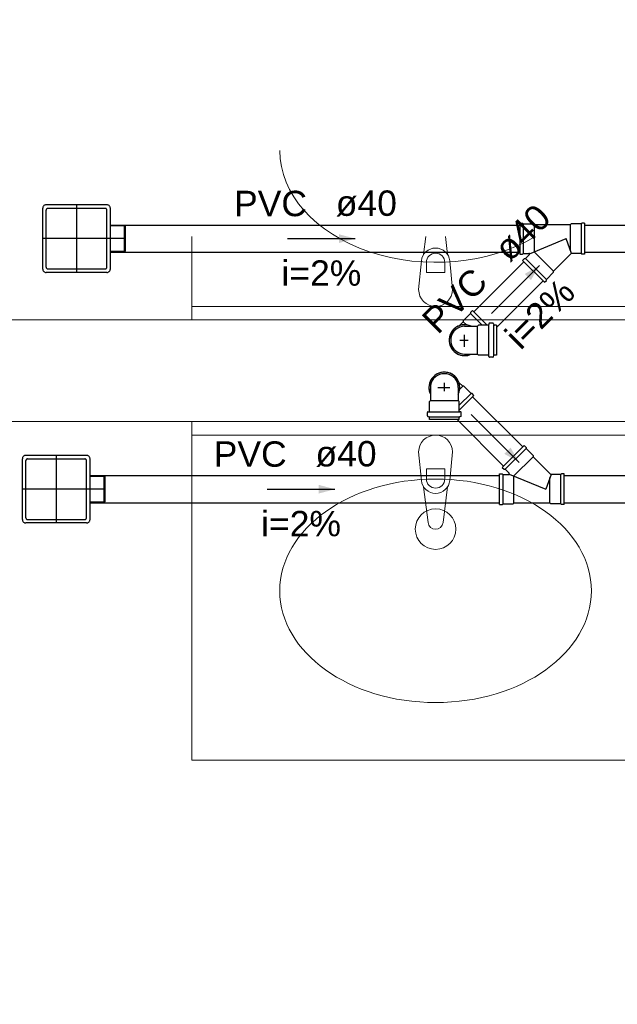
# Model space of a CAD drawing. Header units: millimetres. Extents: x -27714 to -5776, y 5810 to 9208.
# Tile 57 of 256: x -25578.1 to -25574.58, y 7037.78 to 7043.6. Entities that reach past the tile are written whole.
import ezdxf

# ---------------------------------------------------------------- set-up
doc = ezdxf.new("R2010")
doc.units = ezdxf.units.MM
doc.linetypes.add('DASHDOT', pattern=[2.54, 1.27, -0.635, 0, -0.635])
for name, color, linetype in [('HIDRO', 5, 'Continuous'), ('Simbolos', 5, 'Continuous'), ('Simbolos_int', 2, 'Continuous'), ('TEXTO', 7, 'Continuous'), ('TEXTO @ 100', 7, 'Continuous'), ('TEXTO @ 200', 7, 'Continuous'), ('TEXTO @ 25', 7, 'Continuous'), ('TQ-Sentido conduto', 9, 'Continuous')]:
    doc.layers.add(name, color=color, linetype=linetype)
doc.layers.add('TQ-Condutos', color=3, linetype='Continuous', lineweight=30)
doc.layers.add('TQ-Textos conduto', color=7, linetype='Continuous', lineweight=25)
doc.styles.add('Arial', font='arial.ttf')

# ---------------------------------------------------------------- blocks, each defined once
blk = doc.blocks.new('SIMBOLO NOMENCLATURA')
at = {"linetype": 'Continuous'}
blk.add_circle((-30, 0), 30, dxfattribs=at)
blk = doc.blocks.new('*U147')
at = {"layer": 'TEXTO @ 100', "linetype": 'Continuous', "xscale": 20, "yscale": 20, "zscale": 20}
blk.add_blockref('SIMBOLO NOMENCLATURA', (-25314.2283, 7009.9176), dxfattribs=at)
at = {"layer": 'TEXTO @ 200', "linetype": 'Continuous', "xscale": 40, "yscale": 40, "zscale": 40}
blk.add_blockref('SIMBOLO NOMENCLATURA', (-25314.2283, 7009.9176), dxfattribs=at)
at = {"layer": 'TEXTO @ 25', "linetype": 'Continuous', "xscale": 5, "yscale": 5, "zscale": 5}
blk.add_blockref('SIMBOLO NOMENCLATURA', (-25314.2283, 7009.9176), dxfattribs=at)
blk = doc.blocks.new('*U151')
at = {"layer": 'TEXTO @ 100', "linetype": 'Continuous', "xscale": 20, "yscale": 20, "zscale": 20}
blk.add_blockref('SIMBOLO NOMENCLATURA', (-25312.5642, 7079.2502), dxfattribs=at)
at = {"layer": 'TEXTO @ 200', "linetype": 'Continuous', "xscale": 40, "yscale": 40, "zscale": 40}
blk.add_blockref('SIMBOLO NOMENCLATURA', (-25312.5642, 7079.2502), dxfattribs=at)
at = {"layer": 'TEXTO @ 25', "linetype": 'Continuous', "xscale": 5, "yscale": 5, "zscale": 5}
blk.add_blockref('SIMBOLO NOMENCLATURA', (-25312.5642, 7079.2502), dxfattribs=at)
blk = doc.blocks.new('*U155')
at = {"layer": 'TEXTO @ 200', "linetype": 'Continuous', "xscale": 40, "yscale": 40, "zscale": 40}
blk.add_blockref('SIMBOLO NOMENCLATURA', (-23654.5269, 7584.9791), dxfattribs=at)
blk = doc.blocks.new('*U159')
at = {"layer": 'TEXTO @ 200', "linetype": 'Continuous', "xscale": 40, "yscale": 40, "zscale": 40}
blk.add_blockref('SIMBOLO NOMENCLATURA', (-23783.0676, 7189.4887), dxfattribs=at)

msp = doc.modelspace()

# ---------------------------------------------------------------- hatches: boundary and pattern name
at = {"layer": 'TQ-Sentido conduto', "linetype": 'Continuous'}
for points in [[(-25576.1224, 7042.3064), (-25576.219, 7042.3323), (-25576.219, 7042.2806)], [(-25575.0352, 7042.1478), (-25575.1218, 7042.0978), (-25575.0852, 7042.0612)], [(-25575.1552, 7040.985), (-25575.2052, 7041.0717), (-25575.2418, 7041.035)], [(-25576.2424, 7040.8264), (-25576.339, 7040.8523), (-25576.339, 7040.8006)]]:
    msp.add_hatch(color=256, dxfattribs=at).paths.add_polyline_path(points)

# ---------------------------------------------------------------- linework, layer by layer
at = {"color": 7, "linetype": 'Continuous', "lineweight": 0}
for p, q in [((-25577.0881, 7042.3195), (-25577.0881, 7041.8264)), ((-25577.0881, 7041.9064), (-25562.6481, 7041.9064)), ((-25577.0881, 7041.8264), (-25562.6481, 7041.8264)), ((-25577.0881, 7041.2264), (-25562.6481, 7041.2264)), ((-25577.0881, 7039.2264), (-25577.0881, 7041.2264)), ((-25577.0881, 7041.1464), (-25562.6481, 7041.1464)), ((-25577.0881, 7039.2264), (-25562.6481, 7039.2264))]:
    msp.add_line(p, q, dxfattribs=at)
at = {"color": 83, "linetype": 'Continuous', "lineweight": 0}
msp.add_line((-25583.4481, 7041.8264), (-25562.6481, 7041.8264), dxfattribs=at)
at = {"color": 7, "linetype": 'Continuous', "lineweight": 0}
for points in [[(-25562.6881, 7041.8264), (-25583.4481, 7041.8264)], [(-25585.6481, 7041.2264), (-25562.6481, 7041.2264)]]:
    msp.add_lwpolyline(points, dxfattribs=at)
at = {"color": 83, "linetype": 'Continuous', "lineweight": 0}
msp.add_lwpolyline([(-25562.6481, 7041.2264), (-25585.6481, 7041.2264), (-25585.6481, 7028.3264), (-25562.6481, 7028.3264)], close=True, dxfattribs=at)
at = {"layer": 'HIDRO', "linetype": 'Continuous', "lineweight": 0}
for p, q in [((-25575.7191, 7042.2123), (-25575.7056, 7042.3195)), ((-25575.5906, 7042.3195), (-25575.5772, 7042.2123)), ((-25575.7481, 7042.0064), (-25575.7321, 7042.1743)), ((-25575.7025, 7042.1656), (-25575.7025, 7042.1061)), ((-25575.5937, 7042.1061), (-25575.5937, 7042.1656)), ((-25575.5641, 7042.1743), (-25575.5481, 7042.0064)), ((-25575.7025, 7042.1061), (-25575.5937, 7042.1061)), ((-25575.7481, 7041.0464), (-25575.7321, 7040.8786)), ((-25575.5641, 7040.8786), (-25575.5481, 7041.0464)), ((-25575.7025, 7040.8873), (-25575.7025, 7040.9468)), ((-25575.7025, 7040.9468), (-25575.5937, 7040.9468)), ((-25575.5937, 7040.9468), (-25575.5937, 7040.8873)), ((-25575.7191, 7040.8406), (-25575.6925, 7040.6288)), ((-25575.6037, 7040.6288), (-25575.5772, 7040.8406))]:
    msp.add_line(p, q, dxfattribs=at)
msp.add_circle((-25575.6481, 7040.5908), 0.12, dxfattribs=at)
for centre, radius, start, end in [((-25575.6481, 7042.1667), 0.0843, 5.16961, 174.83037), ((-25575.6481, 7042.1656), 0.0544, 0, 180), ((-25575.6481, 7042.0064), 0.1, 180, 0), ((-25575.6481, 7041.0464), 0.1, 0, 180), ((-25575.6481, 7040.8862), 0.0843, 185.16961, 354.83039), ((-25575.6481, 7040.8873), 0.0544, 180, 0), ((-25575.6481, 7040.6344), 0.0447, 187.13892, 352.86108)]:
    msp.add_arc(centre, radius, start, end, dxfattribs=at)
msp.add_ellipse((-25575.6481, 7042.8264), major_axis=(-0.92, 0), ratio=0.717391, start_param=0, end_param=2.265138, dxfattribs=at)
msp.add_ellipse((-25575.6481, 7040.2264), major_axis=(-0.92, 0), ratio=0.717391, dxfattribs=at)
at = {"layer": 'Simbolos'}
for p, q in [((-25577.9677, 7042.1268), (-25577.9677, 7042.486)), ((-25577.5885, 7042.506), (-25577.9477, 7042.506)), ((-25577.5685, 7042.1268), (-25577.5685, 7042.486)), ((-25577.4845, 7042.382), (-25577.5685, 7042.382)), ((-25577.4785, 7042.2368), (-25577.4785, 7042.376)), ((-25575.1501, 7042.3976), (-25575.1501, 7042.2152)), ((-25575.1501, 7042.3976), (-25575.1341, 7042.3976)), ((-25575.1341, 7042.3976), (-25575.1301, 7042.3936)), ((-25575.1301, 7042.3936), (-25575.0701, 7042.3936)), ((-25575.0701, 7042.3936), (-25575.0653, 7042.3888)), ((-25574.8529, 7042.3888), (-25575.0653, 7042.3888)), ((-25574.8481, 7042.3936), (-25574.8529, 7042.3888)), ((-25574.7881, 7042.3936), (-25574.8481, 7042.3936)), ((-25574.7841, 7042.3976), (-25574.7881, 7042.3936)), ((-25574.7681, 7042.3976), (-25574.7841, 7042.3976)), ((-25574.7681, 7042.3976), (-25574.7681, 7042.2152)), ((-25577.4845, 7042.2308), (-25577.5685, 7042.2308)), ((-25575.1501, 7042.2152), (-25575.1341, 7042.2152)), ((-25575.1345, 7042.1775), (-25575.1232, 7042.1888)), ((-25575.1341, 7042.2152), (-25575.1301, 7042.2192)), ((-25575.1301, 7042.2192), (-25575.0967, 7042.2192)), ((-25575.1232, 7042.1888), (-25575.1175, 7042.1888)), ((-25575.1175, 7042.1888), (-25575.0939, 7042.2124)), ((-25574.9518, 7042.1147), (-25574.8496, 7042.2169)), ((-25574.7881, 7042.2192), (-25574.8439, 7042.2192)), ((-25574.7841, 7042.2152), (-25574.7881, 7042.2192)), ((-25574.7681, 7042.2152), (-25574.7841, 7042.2152)), ((-25575.0055, 7042.0485), (-25575.1345, 7042.1775)), ((-25577.5885, 7042.1068), (-25577.9477, 7042.1068)), ((-25574.9942, 7042.0655), (-25574.9518, 7042.1079)), ((-25574.9518, 7042.1079), (-25574.9518, 7042.1147)), ((-25575.0055, 7042.0485), (-25574.9942, 7042.0598)), ((-25574.9942, 7042.0598), (-25574.9942, 7042.0655)), ((-25575.4421, 7041.8643), (-25575.4845, 7041.8218)), ((-25575.4308, 7041.8812), (-25575.4421, 7041.8699)), ((-25575.4421, 7041.8699), (-25575.4421, 7041.8643)), ((-25575.4308, 7041.8812), (-25575.3441, 7041.7946)), ((-25575.5072, 7041.7924), (-25575.4845, 7041.8149)), ((-25575.4845, 7041.8218), (-25575.4845, 7041.8149)), ((-25575.4766, 7041.7889), (-25575.4375, 7041.7888)), ((-25575.4375, 7041.7888), (-25575.4003, 7041.7888)), ((-25575.3945, 7041.7946), (-25575.4003, 7041.7888)), ((-25575.3378, 7041.7946), (-25575.3945, 7041.7946)), ((-25575.3334, 7041.803), (-25575.3339, 7041.7983)), ((-25575.3103, 7041.8067), (-25575.3295, 7041.8067)), ((-25575.3065, 7041.8037), (-25575.3048, 7041.7976)), ((-25575.2886, 7041.7947), (-25575.301, 7041.7946)), ((-25575.2886, 7041.7947), (-25575.2886, 7041.6182)), ((-25575.4766, 7041.624), (-25575.4375, 7041.6241)), ((-25575.4375, 7041.6241), (-25575.4003, 7041.6241)), ((-25575.3945, 7041.6183), (-25575.4003, 7041.6241)), ((-25575.3378, 7041.6183), (-25575.3945, 7041.6183)), ((-25575.3334, 7041.6099), (-25575.3339, 7041.6146)), ((-25575.3103, 7041.6062), (-25575.3295, 7041.6062)), ((-25575.3065, 7041.6092), (-25575.3048, 7041.6153)), ((-25575.2886, 7041.6182), (-25575.301, 7041.6183)), ((-25575.5106, 7041.457), (-25575.4881, 7041.4344)), ((-25575.4812, 7041.4344), (-25575.4881, 7041.4344)), ((-25575.4387, 7041.3919), (-25575.4812, 7041.4344)), ((-25575.679, 7041.4264), (-25575.679, 7041.3874)), ((-25575.679, 7041.3874), (-25575.679, 7041.3502)), ((-25575.5142, 7041.4264), (-25575.5142, 7041.3874)), ((-25575.5142, 7041.3874), (-25575.5142, 7041.3502)), ((-25575.4218, 7041.3806), (-25575.5084, 7041.294)), ((-25575.4331, 7041.3919), (-25575.4387, 7041.3919)), ((-25575.4218, 7041.3806), (-25575.4331, 7041.3919)), ((-25575.6848, 7041.3444), (-25575.679, 7041.3502)), ((-25575.6848, 7041.2877), (-25575.6848, 7041.3444)), ((-25575.5084, 7041.3444), (-25575.5142, 7041.3502)), ((-25575.5084, 7041.2877), (-25575.5084, 7041.3444)), ((-25575.6968, 7041.2602), (-25575.6968, 7041.2793)), ((-25575.6938, 7041.2563), (-25575.6877, 7041.2547)), ((-25575.6931, 7041.2833), (-25575.6884, 7041.2837)), ((-25575.4993, 7041.2563), (-25575.5054, 7041.2547)), ((-25575.5, 7041.2833), (-25575.5047, 7041.2837)), ((-25575.4964, 7041.2602), (-25575.4964, 7041.2793)), ((-25575.6848, 7041.2384), (-25575.6848, 7041.2509)), ((-25575.5084, 7041.2384), (-25575.6848, 7041.2384)), ((-25575.5084, 7041.2384), (-25575.5084, 7041.2509)), ((-25575.1255, 7041.0844), (-25575.2545, 7040.9554)), ((-25575.1255, 7041.0844), (-25575.1142, 7041.073)), ((-25577.7085, 7041.026), (-25578.0677, 7041.026)), ((-25575.1142, 7041.073), (-25575.1142, 7041.0674)), ((-25575.1142, 7041.0674), (-25575.0718, 7041.025)), ((-25575.0718, 7041.025), (-25575.0718, 7041.0182)), ((-25578.0877, 7040.6468), (-25578.0877, 7041.006)), ((-25577.6885, 7040.6468), (-25577.6885, 7041.006)), ((-25575.0718, 7041.0182), (-25574.9696, 7040.916)), ((-25575.2701, 7040.9176), (-25575.2541, 7040.9176)), ((-25575.2701, 7040.7352), (-25575.2701, 7040.9176)), ((-25575.2545, 7040.9554), (-25575.2432, 7040.9441)), ((-25575.2541, 7040.9176), (-25575.2501, 7040.9136)), ((-25575.2501, 7040.9136), (-25575.2167, 7040.9136)), ((-25575.2432, 7040.9441), (-25575.2375, 7040.9441)), ((-25575.2375, 7040.9441), (-25575.2139, 7040.9205)), ((-25574.9081, 7040.9136), (-25574.9639, 7040.9136)), ((-25574.9041, 7040.9176), (-25574.9081, 7040.9136)), ((-25574.8881, 7040.9176), (-25574.9041, 7040.9176)), ((-25574.8881, 7040.7352), (-25574.8881, 7040.9176)), ((-25577.6045, 7040.902), (-25577.6885, 7040.902)), ((-25577.5985, 7040.7568), (-25577.5985, 7040.896)), ((-25577.6045, 7040.7508), (-25577.6885, 7040.7508)), ((-25575.2701, 7040.7352), (-25575.2541, 7040.7352)), ((-25575.2541, 7040.7352), (-25575.2501, 7040.7392)), ((-25575.2501, 7040.7392), (-25575.1901, 7040.7392)), ((-25575.1901, 7040.7392), (-25575.1853, 7040.744)), ((-25574.9729, 7040.744), (-25575.1853, 7040.744)), ((-25574.9681, 7040.7392), (-25574.9729, 7040.744)), ((-25574.9081, 7040.7392), (-25574.9681, 7040.7392)), ((-25574.9041, 7040.7352), (-25574.9081, 7040.7392)), ((-25574.8881, 7040.7352), (-25574.9041, 7040.7352)), ((-25577.7085, 7040.6268), (-25578.0677, 7040.6268))]:
    msp.add_line(p, q, dxfattribs=at)
for points in [[(-25577.9477, 7042.506), (-25577.9512, 7042.5057), (-25577.9546, 7042.5048), (-25577.9577, 7042.5034), (-25577.9606, 7042.5014), (-25577.9631, 7042.4989), (-25577.9651, 7042.496), (-25577.9665, 7042.4929), (-25577.9674, 7042.4895), (-25577.9677, 7042.486)], [(-25577.5685, 7042.486), (-25577.5688, 7042.4895), (-25577.5697, 7042.4929), (-25577.5712, 7042.496), (-25577.5732, 7042.4989), (-25577.5757, 7042.5014), (-25577.5785, 7042.5034), (-25577.5817, 7042.5048), (-25577.5851, 7042.5057), (-25577.5885, 7042.506)], [(-25577.4785, 7042.376), (-25577.4786, 7042.3771), (-25577.4789, 7042.3781), (-25577.4793, 7042.379), (-25577.4799, 7042.3799), (-25577.4807, 7042.3806), (-25577.4815, 7042.3812), (-25577.4825, 7042.3817), (-25577.4835, 7042.382), (-25577.4845, 7042.382)], [(-25577.4845, 7042.2308), (-25577.4835, 7042.2309), (-25577.4825, 7042.2312), (-25577.4815, 7042.2316), (-25577.4807, 7042.2322), (-25577.4799, 7042.233), (-25577.4793, 7042.2338), (-25577.4789, 7042.2348), (-25577.4786, 7042.2358), (-25577.4785, 7042.2368)], [(-25575.0939, 7042.2124), (-25575.0936, 7042.2128), (-25575.0933, 7042.2132), (-25575.093, 7042.2137), (-25575.0929, 7042.2142), (-25575.0928, 7042.2147), (-25575.0927, 7042.2152), (-25575.0928, 7042.2158), (-25575.0929, 7042.2163), (-25575.093, 7042.2168), (-25575.0933, 7042.2172), (-25575.0936, 7042.2177), (-25575.0939, 7042.2181), (-25575.0943, 7042.2184), (-25575.0947, 7042.2187), (-25575.0952, 7042.2189), (-25575.0957, 7042.2191), (-25575.0962, 7042.2192), (-25575.0967, 7042.2192)], [(-25574.8439, 7042.2192), (-25574.8446, 7042.2192), (-25574.8453, 7042.2191), (-25574.846, 7042.219), (-25574.8467, 7042.2188), (-25574.8473, 7042.2185), (-25574.8479, 7042.2182), (-25574.8485, 7042.2178), (-25574.8491, 7042.2174), (-25574.8496, 7042.2169)], [(-25577.9677, 7042.1268), (-25577.9674, 7042.1234), (-25577.9665, 7042.12), (-25577.9651, 7042.1168), (-25577.9631, 7042.114), (-25577.9606, 7042.1115), (-25577.9577, 7042.1095), (-25577.9546, 7042.108), (-25577.9512, 7042.1071), (-25577.9477, 7042.1068)], [(-25577.5885, 7042.1068), (-25577.5851, 7042.1071), (-25577.5817, 7042.108), (-25577.5785, 7042.1095), (-25577.5757, 7042.1115), (-25577.5732, 7042.114), (-25577.5712, 7042.1168), (-25577.5697, 7042.12), (-25577.5688, 7042.1234), (-25577.5685, 7042.1268)], [(-25575.4766, 7041.7888), (-25575.4909, 7041.7875), (-25575.5047, 7041.7838), (-25575.5177, 7041.7778), (-25575.5295, 7041.7695), (-25575.5397, 7041.7594), (-25575.5479, 7041.7476), (-25575.554, 7041.7346), (-25575.5577, 7041.7207), (-25575.5589, 7041.7064), (-25575.5577, 7041.6921), (-25575.554, 7041.6783), (-25575.5479, 7041.6653), (-25575.5397, 7041.6535), (-25575.5295, 7041.6434), (-25575.5177, 7041.6351), (-25575.5047, 7041.6291), (-25575.4909, 7041.6253), (-25575.4766, 7041.6241)], [(-25575.3378, 7041.7946), (-25575.3372, 7041.7947), (-25575.3365, 7041.7949), (-25575.3359, 7041.7951), (-25575.3354, 7041.7955), (-25575.3349, 7041.7959), (-25575.3345, 7041.7965), (-25575.3342, 7041.797), (-25575.3339, 7041.7977), (-25575.3338, 7041.7983)], [(-25575.3295, 7041.8066), (-25575.3301, 7041.8066), (-25575.3308, 7041.8064), (-25575.3314, 7041.8062), (-25575.3319, 7041.8058), (-25575.3324, 7041.8054), (-25575.3328, 7041.8048), (-25575.3331, 7041.8043), (-25575.3333, 7041.8036), (-25575.3334, 7041.803)], [(-25575.3065, 7041.8037), (-25575.3067, 7041.8042), (-25575.3069, 7041.8047), (-25575.3073, 7041.8052), (-25575.3077, 7041.8056), (-25575.3081, 7041.806), (-25575.3087, 7041.8063), (-25575.3092, 7041.8065), (-25575.3098, 7041.8066), (-25575.3103, 7041.8066)], [(-25575.3048, 7041.7976), (-25575.3047, 7041.7971), (-25575.3044, 7041.7965), (-25575.304, 7041.7961), (-25575.3036, 7041.7957), (-25575.3032, 7041.7953), (-25575.3027, 7041.795), (-25575.3021, 7041.7948), (-25575.3016, 7041.7947), (-25575.301, 7041.7946)], [(-25575.3338, 7041.6146), (-25575.3339, 7041.6152), (-25575.3342, 7041.6159), (-25575.3345, 7041.6164), (-25575.3349, 7041.617), (-25575.3354, 7041.6174), (-25575.3359, 7041.6178), (-25575.3365, 7041.618), (-25575.3372, 7041.6182), (-25575.3378, 7041.6182)], [(-25575.3334, 7041.6099), (-25575.3333, 7041.6093), (-25575.3331, 7041.6086), (-25575.3328, 7041.608), (-25575.3324, 7041.6075), (-25575.3319, 7041.6071), (-25575.3314, 7041.6067), (-25575.3308, 7041.6065), (-25575.3301, 7041.6063), (-25575.3295, 7041.6062)], [(-25575.3103, 7041.6062), (-25575.3098, 7041.6063), (-25575.3092, 7041.6064), (-25575.3087, 7041.6066), (-25575.3081, 7041.6069), (-25575.3077, 7041.6073), (-25575.3073, 7041.6077), (-25575.3069, 7041.6081), (-25575.3067, 7041.6087), (-25575.3065, 7041.6092)], [(-25575.301, 7041.6182), (-25575.3016, 7041.6182), (-25575.3021, 7041.6181), (-25575.3027, 7041.6179), (-25575.3032, 7041.6176), (-25575.3036, 7041.6172), (-25575.304, 7041.6168), (-25575.3044, 7041.6163), (-25575.3047, 7041.6158), (-25575.3048, 7041.6153)], [(-25575.5142, 7041.4264), (-25575.5155, 7041.4407), (-25575.5192, 7041.4546), (-25575.5253, 7041.4676), (-25575.5335, 7041.4794), (-25575.5436, 7041.4895), (-25575.5554, 7041.4978), (-25575.5684, 7041.5038), (-25575.5823, 7041.5075), (-25575.5966, 7041.5088), (-25575.6109, 7041.5075), (-25575.6247, 7041.5038), (-25575.6377, 7041.4978), (-25575.6495, 7041.4895), (-25575.6597, 7041.4794), (-25575.6679, 7041.4676), (-25575.674, 7041.4546), (-25575.6777, 7041.4407), (-25575.6789, 7041.4264)], [(-25575.6931, 7041.2833), (-25575.6938, 7041.2832), (-25575.6944, 7041.283), (-25575.695, 7041.2827), (-25575.6955, 7041.2823), (-25575.6959, 7041.2818), (-25575.6963, 7041.2812), (-25575.6966, 7041.2806), (-25575.6967, 7041.28), (-25575.6968, 7041.2793)], [(-25575.6968, 7041.2602), (-25575.6967, 7041.2596), (-25575.6966, 7041.2591), (-25575.6964, 7041.2585), (-25575.6961, 7041.258), (-25575.6958, 7041.2576), (-25575.6953, 7041.2572), (-25575.6949, 7041.2568), (-25575.6944, 7041.2565), (-25575.6938, 7041.2564)], [(-25575.6884, 7041.2837), (-25575.6878, 7041.2838), (-25575.6872, 7041.284), (-25575.6866, 7041.2843), (-25575.6861, 7041.2847), (-25575.6856, 7041.2852), (-25575.6853, 7041.2858), (-25575.685, 7041.2864), (-25575.6848, 7041.287), (-25575.6848, 7041.2877)], [(-25575.5084, 7041.2877), (-25575.5083, 7041.287), (-25575.5081, 7041.2864), (-25575.5079, 7041.2858), (-25575.5075, 7041.2852), (-25575.5071, 7041.2847), (-25575.5066, 7041.2843), (-25575.506, 7041.284), (-25575.5054, 7041.2838), (-25575.5047, 7041.2837)], [(-25575.4964, 7041.2793), (-25575.4964, 7041.28), (-25575.4966, 7041.2806), (-25575.4969, 7041.2812), (-25575.4972, 7041.2818), (-25575.4977, 7041.2823), (-25575.4982, 7041.2827), (-25575.4988, 7041.283), (-25575.4994, 7041.2832), (-25575.5, 7041.2833)], [(-25575.4993, 7041.2564), (-25575.4988, 7041.2565), (-25575.4983, 7041.2568), (-25575.4978, 7041.2572), (-25575.4974, 7041.2576), (-25575.497, 7041.258), (-25575.4968, 7041.2585), (-25575.4965, 7041.2591), (-25575.4964, 7041.2596), (-25575.4964, 7041.2602)], [(-25575.6848, 7041.2509), (-25575.6848, 7041.2514), (-25575.6849, 7041.252), (-25575.6852, 7041.2525), (-25575.6854, 7041.2531), (-25575.6858, 7041.2535), (-25575.6862, 7041.2539), (-25575.6867, 7041.2543), (-25575.6872, 7041.2545), (-25575.6877, 7041.2547)], [(-25575.5054, 7041.2547), (-25575.5059, 7041.2545), (-25575.5065, 7041.2543), (-25575.5069, 7041.2539), (-25575.5074, 7041.2535), (-25575.5077, 7041.2531), (-25575.508, 7041.2525), (-25575.5082, 7041.252), (-25575.5083, 7041.2514), (-25575.5084, 7041.2509)], [(-25578.0677, 7041.026), (-25578.0712, 7041.0257), (-25578.0746, 7041.0248), (-25578.0777, 7041.0234), (-25578.0806, 7041.0214), (-25578.0831, 7041.0189), (-25578.0851, 7041.016), (-25578.0865, 7041.0129), (-25578.0874, 7041.0095), (-25578.0877, 7041.006)], [(-25577.6885, 7041.006), (-25577.6888, 7041.0095), (-25577.6897, 7041.0129), (-25577.6912, 7041.016), (-25577.6932, 7041.0189), (-25577.6957, 7041.0214), (-25577.6985, 7041.0234), (-25577.7017, 7041.0248), (-25577.7051, 7041.0257), (-25577.7085, 7041.026)], [(-25575.2167, 7040.9136), (-25575.2162, 7040.9137), (-25575.2157, 7040.9138), (-25575.2152, 7040.9139), (-25575.2147, 7040.9142), (-25575.2143, 7040.9145), (-25575.2139, 7040.9148), (-25575.2136, 7040.9152), (-25575.2133, 7040.9156), (-25575.213, 7040.9161), (-25575.2129, 7040.9166), (-25575.2128, 7040.9171), (-25575.2127, 7040.9176), (-25575.2128, 7040.9182), (-25575.2129, 7040.9187), (-25575.213, 7040.9192), (-25575.2133, 7040.9196), (-25575.2136, 7040.9201), (-25575.2139, 7040.9205)], [(-25574.9696, 7040.916), (-25574.9691, 7040.9155), (-25574.9685, 7040.9151), (-25574.9679, 7040.9147), (-25574.9673, 7040.9144), (-25574.9667, 7040.9141), (-25574.966, 7040.9139), (-25574.9653, 7040.9138), (-25574.9646, 7040.9137), (-25574.9639, 7040.9136)], [(-25577.5985, 7040.896), (-25577.5986, 7040.8971), (-25577.5989, 7040.8981), (-25577.5993, 7040.899), (-25577.5999, 7040.8999), (-25577.6007, 7040.9006), (-25577.6015, 7040.9012), (-25577.6025, 7040.9017), (-25577.6035, 7040.902), (-25577.6045, 7040.902)], [(-25577.6045, 7040.7508), (-25577.6035, 7040.7509), (-25577.6025, 7040.7512), (-25577.6015, 7040.7516), (-25577.6007, 7040.7522), (-25577.5999, 7040.753), (-25577.5993, 7040.7538), (-25577.5989, 7040.7548), (-25577.5986, 7040.7558), (-25577.5985, 7040.7568)], [(-25578.0877, 7040.6468), (-25578.0874, 7040.6434), (-25578.0865, 7040.64), (-25578.0851, 7040.6368), (-25578.0831, 7040.634), (-25578.0806, 7040.6315), (-25578.0777, 7040.6295), (-25578.0746, 7040.628), (-25578.0712, 7040.6271), (-25578.0677, 7040.6268)], [(-25577.7085, 7040.6268), (-25577.7051, 7040.6271), (-25577.7017, 7040.628), (-25577.6985, 7040.6295), (-25577.6957, 7040.6315), (-25577.6932, 7040.634), (-25577.6912, 7040.6368), (-25577.6897, 7040.64), (-25577.6888, 7040.6434), (-25577.6885, 7040.6468)]]:
    msp.add_lwpolyline(points, dxfattribs=at)
at = {"layer": 'Simbolos_int'}
for p, q in [((-25577.9371, 7042.4854), (-25577.5991, 7042.4854)), ((-25577.9471, 7042.1374), (-25577.9471, 7042.4754)), ((-25577.5891, 7042.1374), (-25577.5891, 7042.4754)), ((-25577.4845, 7042.2308), (-25577.4845, 7042.382)), ((-25575.1301, 7042.3936), (-25575.1301, 7042.2192)), ((-25575.0653, 7042.3888), (-25575.0653, 7042.2282)), ((-25574.8529, 7042.3888), (-25574.8529, 7042.2375)), ((-25574.7881, 7042.3936), (-25574.7881, 7042.2192)), ((-25575.0931, 7042.2168), (-25574.8766, 7042.3064)), ((-25574.8465, 7042.2188), (-25574.8766, 7042.3064)), ((-25574.9942, 7042.0655), (-25575.1175, 7042.1888)), ((-25574.9518, 7042.1147), (-25575.0653, 7042.2282)), ((-25577.9371, 7042.1274), (-25577.5991, 7042.1274)), ((-25575.4421, 7041.8643), (-25575.3724, 7041.7946)), ((-25575.4845, 7041.8149), (-25575.4666, 7041.7971)), ((-25575.4003, 7041.6241), (-25575.4003, 7041.7888)), ((-25575.3342, 7041.6183), (-25575.3342, 7041.7946)), ((-25575.304, 7041.6183), (-25575.304, 7041.7946)), ((-25575.4766, 7041.6677), (-25575.4766, 7041.7385)), ((-25575.5044, 7041.7064), (-25575.4551, 7041.7064)), ((-25575.5966, 7041.4543), (-25575.5966, 7041.405)), ((-25575.4881, 7041.4344), (-25575.5059, 7041.4165)), ((-25575.6353, 7041.4264), (-25575.5645, 7041.4264)), ((-25575.4387, 7041.3919), (-25575.5084, 7041.3223)), ((-25575.679, 7041.3502), (-25575.5142, 7041.3502)), ((-25575.6848, 7041.2841), (-25575.5084, 7041.2841)), ((-25575.6848, 7041.2539), (-25575.5084, 7041.2539)), ((-25575.1142, 7041.0674), (-25575.2375, 7040.9441)), ((-25578.0671, 7040.6574), (-25578.0671, 7040.9954)), ((-25578.0571, 7041.0054), (-25577.7191, 7041.0054)), ((-25577.7091, 7040.6574), (-25577.7091, 7040.9954)), ((-25575.0718, 7041.0182), (-25575.1853, 7040.9046)), ((-25575.2501, 7040.7392), (-25575.2501, 7040.9136)), ((-25575.2131, 7040.9161), (-25574.9966, 7040.8264)), ((-25574.9665, 7040.9141), (-25574.9966, 7040.8264)), ((-25574.9081, 7040.7392), (-25574.9081, 7040.9136)), ((-25577.6045, 7040.7508), (-25577.6045, 7040.902)), ((-25575.1853, 7040.744), (-25575.1853, 7040.9046)), ((-25574.9729, 7040.744), (-25574.9729, 7040.8954)), ((-25578.0571, 7040.6474), (-25577.7191, 7040.6474))]:
    msp.add_line(p, q, dxfattribs=at)
at = {"layer": 'Simbolos_int', "linetype": 'DASHDOT'}
for p, q in [((-25577.7681, 7042.506), (-25577.7681, 7042.1068)), ((-25577.4785, 7042.3064), (-25577.9677, 7042.3064)), ((-25577.8881, 7041.026), (-25577.8881, 7040.6268)), ((-25577.5985, 7040.8264), (-25578.0877, 7040.8264))]:
    msp.add_line(p, q, dxfattribs=at)
at = {"layer": 'Simbolos_int'}
for points in [[(-25577.9371, 7042.4854), (-25577.9389, 7042.4853), (-25577.9406, 7042.4848), (-25577.9421, 7042.4841), (-25577.9436, 7042.4831), (-25577.9448, 7042.4819), (-25577.9458, 7042.4804), (-25577.9465, 7042.4789), (-25577.947, 7042.4772), (-25577.9471, 7042.4754)], [(-25577.5891, 7042.4754), (-25577.5893, 7042.4772), (-25577.5897, 7042.4789), (-25577.5905, 7042.4804), (-25577.5915, 7042.4819), (-25577.5927, 7042.4831), (-25577.5941, 7042.4841), (-25577.5957, 7042.4848), (-25577.5974, 7042.4853), (-25577.5991, 7042.4854)], [(-25577.9471, 7042.1374), (-25577.947, 7042.1357), (-25577.9465, 7042.134), (-25577.9458, 7042.1324), (-25577.9448, 7042.131), (-25577.9436, 7042.1298), (-25577.9421, 7042.1288), (-25577.9406, 7042.128), (-25577.9389, 7042.1276), (-25577.9371, 7042.1274)], [(-25577.5991, 7042.1274), (-25577.5974, 7042.1276), (-25577.5957, 7042.128), (-25577.5941, 7042.1288), (-25577.5927, 7042.1298), (-25577.5915, 7042.131), (-25577.5905, 7042.1324), (-25577.5897, 7042.134), (-25577.5893, 7042.1357), (-25577.5891, 7042.1374)], [(-25575.5072, 7041.7923), (-25575.5173, 7041.7881), (-25575.5268, 7041.7826), (-25575.5355, 7041.776), (-25575.5434, 7041.7685), (-25575.5504, 7041.76), (-25575.5563, 7041.7508), (-25575.561, 7041.7409), (-25575.5645, 7041.7306), (-25575.5668, 7041.7199), (-25575.5677, 7041.709), (-25575.5674, 7041.698), (-25575.5657, 7041.6872), (-25575.5628, 7041.6767), (-25575.5586, 7041.6665), (-25575.5532, 7041.657), (-25575.5467, 7041.6482), (-25575.5393, 7041.6402), (-25575.5309, 7041.6332), (-25575.5217, 7041.6272), (-25575.5119, 7041.6224), (-25575.5016, 7041.6187), (-25575.4909, 7041.6164), (-25575.48, 7041.6153), (-25575.469, 7041.6156), (-25575.4582, 7041.6171), (-25575.4476, 7041.62), (-25575.4375, 7041.624)], [(-25575.4375, 7041.7888), (-25575.4502, 7041.7937), (-25575.4634, 7041.7967), (-25575.477, 7041.7976), (-25575.4905, 7041.7966), (-25575.5038, 7041.7935), (-25575.5164, 7041.7885), (-25575.5282, 7041.7816), (-25575.5388, 7041.7731), (-25575.548, 7041.7632), (-25575.5556, 7041.7519), (-25575.5615, 7041.7397), (-25575.5655, 7041.7267), (-25575.5675, 7041.7132), (-25575.5675, 7041.6996), (-25575.5655, 7041.6862), (-25575.5615, 7041.6732), (-25575.5556, 7041.661), (-25575.548, 7041.6497), (-25575.5388, 7041.6397), (-25575.5282, 7041.6312), (-25575.5164, 7041.6244), (-25575.5038, 7041.6194), (-25575.4905, 7041.6163), (-25575.477, 7041.6152), (-25575.4634, 7041.6162), (-25575.4502, 7041.6191), (-25575.4375, 7041.624)], [(-25575.5142, 7041.3874), (-25575.5093, 7041.4), (-25575.5063, 7041.4133), (-25575.5054, 7041.4269), (-25575.5064, 7041.4404), (-25575.5095, 7041.4536), (-25575.5145, 7041.4663), (-25575.5214, 7041.478), (-25575.5299, 7041.4886), (-25575.5398, 7041.4979), (-25575.5511, 7041.5055), (-25575.5633, 7041.5114), (-25575.5763, 7041.5154), (-25575.5898, 7041.5174), (-25575.6034, 7041.5174), (-25575.6168, 7041.5154), (-25575.6298, 7041.5114), (-25575.6421, 7041.5055), (-25575.6533, 7041.4979), (-25575.6633, 7041.4886), (-25575.6718, 7041.478), (-25575.6786, 7041.4663), (-25575.6836, 7041.4536), (-25575.6867, 7041.4404), (-25575.6878, 7041.4269), (-25575.6868, 7041.4133), (-25575.6839, 7041.4), (-25575.679, 7041.3874)], [(-25575.5107, 7041.4571), (-25575.515, 7041.4671), (-25575.5204, 7041.4766), (-25575.527, 7041.4854), (-25575.5345, 7041.4933), (-25575.543, 7041.5002), (-25575.5522, 7041.5061), (-25575.5621, 7041.5109), (-25575.5724, 7041.5144), (-25575.5832, 7041.5167), (-25575.5941, 7041.5176), (-25575.605, 7041.5173), (-25575.6158, 7041.5156), (-25575.6264, 7041.5126), (-25575.6365, 7041.5085), (-25575.646, 7041.5031), (-25575.6548, 7041.4966), (-25575.6628, 7041.4891), (-25575.6698, 7041.4807), (-25575.6758, 7041.4716), (-25575.6807, 7041.4618), (-25575.6843, 7041.4514), (-25575.6866, 7041.4407), (-25575.6877, 7041.4299), (-25575.6875, 7041.4189), (-25575.6859, 7041.4081), (-25575.6831, 7041.3975), (-25575.679, 7041.3874)], [(-25578.0571, 7041.0054), (-25578.0589, 7041.0053), (-25578.0606, 7041.0048), (-25578.0621, 7041.0041), (-25578.0636, 7041.0031), (-25578.0648, 7041.0019), (-25578.0658, 7041.0004), (-25578.0665, 7040.9989), (-25578.067, 7040.9972), (-25578.0671, 7040.9954)], [(-25577.7091, 7040.9954), (-25577.7093, 7040.9972), (-25577.7097, 7040.9989), (-25577.7105, 7041.0004), (-25577.7115, 7041.0019), (-25577.7127, 7041.0031), (-25577.7141, 7041.0041), (-25577.7157, 7041.0048), (-25577.7174, 7041.0053), (-25577.7191, 7041.0054)], [(-25578.0671, 7040.6574), (-25578.067, 7040.6557), (-25578.0665, 7040.654), (-25578.0658, 7040.6524), (-25578.0648, 7040.651), (-25578.0636, 7040.6498), (-25578.0621, 7040.6488), (-25578.0606, 7040.648), (-25578.0589, 7040.6476), (-25578.0571, 7040.6474)], [(-25577.7191, 7040.6474), (-25577.7174, 7040.6476), (-25577.7157, 7040.648), (-25577.7141, 7040.6488), (-25577.7127, 7040.6498), (-25577.7115, 7040.651), (-25577.7105, 7040.6524), (-25577.7097, 7040.654), (-25577.7093, 7040.6557), (-25577.7091, 7040.6574)]]:
    msp.add_lwpolyline(points, dxfattribs=at)
at = {"layer": 'TQ-Condutos'}
for p, q in [((-25577.5685, 7042.3864), (-25575.1501, 7042.3864)), ((-25574.7681, 7042.3864), (-25572.4426, 7042.3864)), ((-25577.5685, 7042.2264), (-25575.1501, 7042.2264)), ((-25574.7681, 7042.2264), (-25572.4426, 7042.2264)), ((-25575.4228, 7041.8733), (-25575.1266, 7042.1696)), ((-25575.2886, 7041.7813), (-25575.0134, 7042.0564)), ((-25575.4297, 7041.3727), (-25575.1334, 7041.0765)), ((-25575.5217, 7041.2384), (-25575.2466, 7040.9633)), ((-25577.6885, 7040.9064), (-25575.2701, 7040.9064)), ((-25574.8881, 7040.9064), (-25572.5626, 7040.9064)), ((-25577.6885, 7040.7464), (-25575.2701, 7040.7464)), ((-25574.8881, 7040.7464), (-25572.5626, 7040.7464))]:
    msp.add_line(p, q, dxfattribs=at)
at = {"layer": 'TQ-Sentido conduto'}
for points in [[(-25576.5223, 7042.3064), (-25576.1224, 7042.3064)], [(-25575.318, 7041.865), (-25575.0352, 7042.1478)], [(-25575.438, 7041.2678), (-25575.1552, 7040.985)], [(-25576.6423, 7040.8264), (-25576.2424, 7040.8264)]]:
    msp.add_lwpolyline(points, dxfattribs=at)

# ---------------------------------------------------------------- block references
at = {"layer": 'TEXTO'}
for name in ['*U155', '*U159', '*U151', '*U147']:
    msp.add_blockref(name, (0, 0), dxfattribs=at)

# ---------------------------------------------------------------- texts
at = {"layer": 'TQ-Textos conduto', "char_height": 0.15, "line_spacing_factor": 0.6, "style": 'Arial'}
for s, insert, width, attachment_point in [('PVC', (-25576.4074, 7042.4369), 0.862043, 9), ('ø40', (-25576.2374, 7042.4369), 0.722104, 7), ('i=2%', (-25576.3224, 7042.0269), 0.943445, 8), ('PVC', (-25576.5274, 7040.9569), 0.862043, 9), ('ø40', (-25576.3574, 7040.9569), 0.722104, 7), ('i=2%', (-25576.4424, 7040.5469), 0.943445, 8)]:
    msp.add_mtext(s, dxfattribs=dict(at, insert=insert, width=width, attachment_point=attachment_point))
at = {"layer": 'TQ-Textos conduto', "char_height": 0.15, "rotation": 45.00011, "line_spacing_factor": 0.6, "style": 'Arial'}
for s, insert, width, attachment_point in [('ø40', (-25575.2087, 7042.1588), 0.722104, 7), ('PVC', (-25575.329, 7042.0386), 0.862043, 9), ('i=2%', (-25574.9789, 7041.8088), 0.943445, 8)]:
    msp.add_mtext(s, dxfattribs=dict(at, insert=insert, width=width, attachment_point=attachment_point))

doc.saveas('drawing.dxf')
